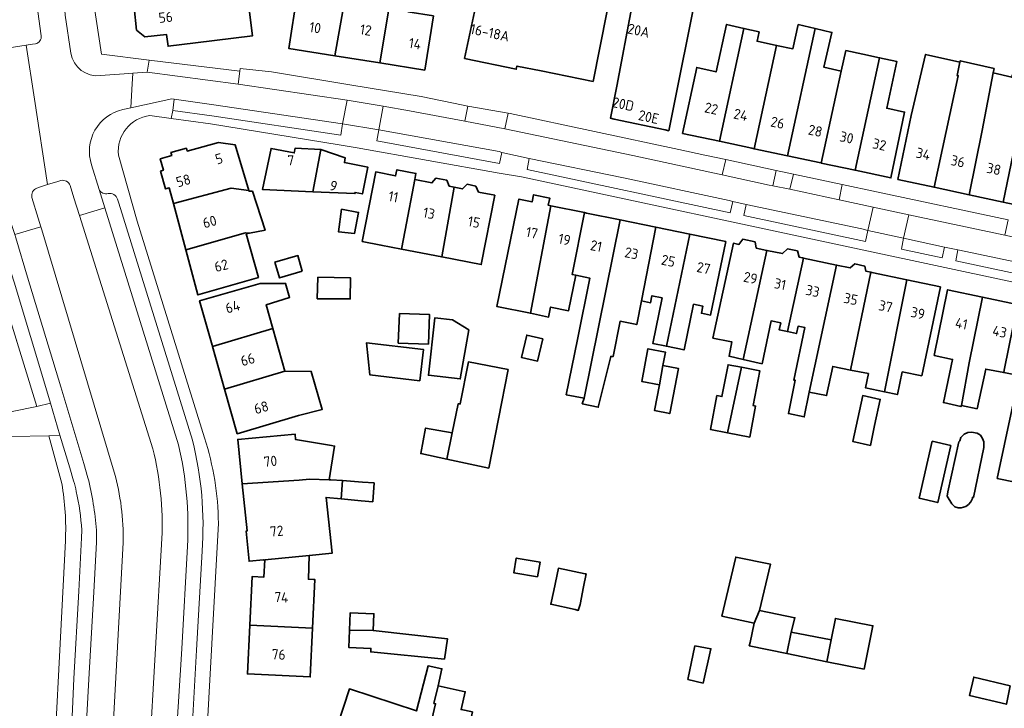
# Model space of a CAD drawing. Extents: x 152761 to 155748, y 459947 to 462743.
# Tile 102 of 256: x 154226 to 154356, y 461646 to 461737. Entities that reach past the tile are written whole.
import ezdxf
from ezdxf.enums import TextEntityAlignment as Align

# ---------------------------------------------------------------- set-up
doc = ezdxf.new("R2010")
doc.units = 0
doc.header["$LTSCALE"] = 0.75
for name, color, linetype, lineweight in [('B-RO-OG-BEBOUWING-GV', 6, 'CONTINUOUS', 35), ('B-RO-OG-BEBOUWING-T18', 1, 'CONTINUOUS', 18), ('B-RO-OG-TERREIN_CULTUURSCHEIDING-GV', 251, 'CONTINUOUS', 18), ('B-RO-VH-VERHARDING_ASFALT-GV', 251, 'CONTINUOUS', 18), ('B-RO-VH-VERHARDING_BEDRIJFSVLOERPLAAT-GV', 251, 'CONTINUOUS', 18), ('B-RO-VH-VERHARDING_BETONSTRAATSTEEN-GV', 251, 'CONTINUOUS', 18), ('B-RO-VH-VERHARDING_STRAATBAKSTEEN-GV', 251, 'CONTINUOUS', 18), ('B-RO-VH-VERHARDING_TEGEL-GV', 251, 'CONTINUOUS', 18)]:
    doc.layers.add(name, color=color, linetype=linetype, lineweight=lineweight)
doc.styles.add('NLCS-ISO-M200-T18', font='NLCS-ISO.ttf', dxfattribs={"height": 0.36})

msp = doc.modelspace()

# ---------------------------------------------------------------- linework, layer by layer
at = {"layer": 'B-RO-OG-BEBOUWING-GV', "flags": 128}
for points in [[(154285.49, 461747.847), (154287.393, 461747.493), (154287.292, 461746.653), (154287.838, 461745.827), (154289.949, 461745.456), (154290.857, 461745.995), (154291.079, 461746.807), (154297.091, 461745.688), (154295.715, 461739.236), (154286.287, 461741.112), (154286.159, 461740.512), (154284.315, 461731.857), (154291.139, 461730.426), (154291.214, 461730.829), (154294.418, 461730.19), (154301.277, 461728.822), (154303.085, 461737.905), (154306.146, 461751.987), (154282.216, 461756.729), (154282.01, 461751.479), (154281.893, 461748.516)], [(154315.341, 461742.535), (154316.217, 461746.89), (154316.256, 461747.082), (154316.138, 461747.105), (154311.964, 461747.904), (154310.914, 461748.105), (154309.695, 461741.527), (154308.024, 461741.868), (154307.392, 461738.568), (154306.416, 461738.786), (154306.392, 461738.662), (154304.389, 461728.202), (154303.576, 461723.954), (154304.08, 461723.846), (154310.769, 461722.419), (154311.273, 461722.311)], [(154279.06, 461730.297), (154280.2, 461737.456), (154276.841, 461737.993), (154277.745, 461743.529), (154276.69, 461743.698), (154277.145, 461746.528), (154274.503, 461747.003), (154274.458, 461744.059), (154274.594, 461744.04), (154274.142, 461741.097), (154274.736, 461741.006), (154273.135, 461731.244)], [(154267.194, 461732.194), (154273.135, 461731.244), (154274.736, 461741.006), (154274.142, 461741.097), (154274.594, 461744.04), (154274.458, 461744.059), (154272.225, 461744.373), (154271.813, 461741.445), (154273.374, 461741.233), (154272.843, 461738.631), (154268.455, 461739.332)], [(154261.309, 461741.251), (154257.632, 461740.794), (154255.621, 461740.505), (154240.694, 461738.557), (154241.024, 461735.579), (154242.129, 461734.688), (154244.975, 461734.983), (154245.182, 461733.441), (154248.805, 461733.892), (154256.337, 461734.829), (154255.895, 461738.314), (154258.273, 461738.584), (154261.026, 461738.742), (154261.367, 461740.878)], [(154267.194, 461732.194), (154268.455, 461739.332), (154262.199, 461740.332), (154261.096, 461733.169)], [(154313.079, 461721.961), (154317.955, 461720.919), (154321.183, 461735.806), (154318.89, 461736.336), (154317.522, 461730.06), (154314.964, 461730.658)], [(154317.955, 461720.919), (154322.217, 461720.008), (154322.522, 461719.943), (154324.426, 461728.667), (154325.494, 461733.562), (154322.92, 461734.113), (154323.183, 461735.343), (154321.183, 461735.806)], [(154324.426, 461728.667), (154322.522, 461719.943), (154326.959, 461718.995), (154330.608, 461735.791), (154328.355, 461736.307), (154327.656, 461733.122), (154325.494, 461733.562)], [(154330.608, 461735.791), (154326.959, 461718.995), (154331.355, 461718.055), (154331.395, 461718.046), (154333.262, 461726.745), (154334.04, 461730.156), (154331.747, 461730.679), (154332.809, 461735.286)], [(154334.04, 461730.156), (154333.262, 461726.745), (154331.395, 461718.046), (154335.859, 461717.092), (154339.096, 461731.939), (154336.885, 461732.403), (154334.659, 461732.87)], [(154339.096, 461731.939), (154335.859, 461717.092), (154340.599, 461716.079), (154342.401, 461724.78), (154340.05, 461725.285), (154341.366, 461731.462)], [(154346.298, 461714.857), (154349.48, 461729.558), (154349.344, 461729.585), (154349.696, 461731.369), (154345.156, 461732.369), (154343.278, 461724.329), (154341.515, 461715.882)], [(154349.48, 461729.558), (154346.298, 461714.857), (154350.91, 461713.868), (154352.653, 461722.327), (154354.107, 461729.927), (154354.216, 461730.497), (154349.731, 461731.547), (154349.696, 461731.369), (154349.344, 461729.585)], [(154358.779, 461729.258), (154356.619, 461729.674), (154356.537, 461729.357), (154354.107, 461729.927), (154352.653, 461722.327), (154350.91, 461713.868), (154355.427, 461712.901)], [(154359.834, 461711.957), (154361.669, 461720.401), (154359.168, 461720.935), (154360.8, 461728.868), (154358.779, 461729.258), (154355.427, 461712.901), (154359.781, 461711.968)], [(154245.885, 461712.714), (154253.504, 461714.751), (154255.826, 461714.409), (154254.031, 461720.469), (154251.812, 461720.773), (154247.705, 461719.616), (154247.597, 461720.002), (154245.547, 461719.425), (154245.656, 461719.04), (154244.145, 461718.615), (154244.571, 461717.104), (154244.186, 461716.996), (154244.853, 461714.629), (154245.341, 461714.767)], [(154264.281, 461714.27), (154265.356, 461719.833), (154261.958, 461720.011), (154261.838, 461719.393), (154258.765, 461719.985), (154257.651, 461714.558)], [(154265.356, 461719.833), (154264.281, 461714.27), (154269.829, 461714.029), (154269.858, 461714.176), (154270.839, 461713.985), (154271.529, 461717.518), (154268.446, 461718.114), (154268.566, 461718.733)], [(154276.476, 461709.216), (154277.731, 461715.87), (154277.89, 461716.683), (154275.372, 461717.174), (154275.214, 461716.361), (154272.585, 461716.874), (154270.797, 461707.715), (154273.261, 461707.234), (154275.986, 461706.701)], [(154277.731, 461715.87), (154276.476, 461709.216), (154275.986, 461706.701), (154281.297, 461705.664), (154282.92, 461714.857), (154282.3, 461714.978), (154281.956, 461715.78), (154280.538, 461716.057), (154280.006, 461715.426)], [(154247.509, 461706.592), (154255.378, 461708.842), (154255.919, 461708.802), (154257.989, 461709.179), (154256.306, 461714.338), (154255.841, 461714.36), (154255.826, 461714.409), (154253.504, 461714.751), (154245.885, 461712.714)], [(154282.92, 461714.857), (154281.297, 461705.664), (154286.504, 461704.648), (154288.291, 461713.809), (154286.162, 461714.224), (154285.797, 461715.019), (154284.656, 461715.242), (154284.059, 461714.635)], [(154293.003, 461698.228), (154295.686, 461712.426), (154295.366, 461712.492), (154295.56, 461713.436), (154293.417, 461713.876), (154293.223, 461712.932), (154291.482, 461713.29), (154288.572, 461699.125)], [(154268.053, 461711.986), (154267.682, 461708.975), (154269.783, 461708.745), (154270.332, 461711.538)], [(154300.136, 461711.512), (154295.686, 461712.426), (154293.003, 461698.228), (154295.398, 461697.743), (154295.663, 461699.049), (154298.038, 461698.568), (154298.986, 461703.25), (154298.529, 461703.34)], [(154300.092, 461687.041), (154304.854, 461710.543), (154300.397, 461711.458), (154300.136, 461711.512), (154298.529, 461703.34), (154298.986, 461703.25), (154300.846, 461702.873), (154299.216, 461694.795), (154297.74, 461687.478)], [(154304.854, 461710.543), (154300.092, 461687.041), (154299.856, 461686.307), (154301.961, 461685.842), (154303.602, 461692.553), (154303.923, 461692.522), (154304.847, 461697.183), (154307.046, 461696.747), (154307.665, 461699.868), (154309.578, 461709.572), (154309.546, 461709.579)], [(154310.95, 461693.89), (154314.031, 461708.658), (154309.578, 461709.572), (154307.665, 461699.868), (154308.864, 461699.622), (154309.052, 461700.537), (154310.381, 461700.263), (154309.148, 461694.26)], [(154247.509, 461706.592), (154249.084, 461700.653), (154257.093, 461702.95), (154255.468, 461708.72), (154255.919, 461708.802), (154255.378, 461708.842)], [(154314.031, 461708.658), (154310.95, 461693.89), (154313.297, 461693.407), (154314.533, 461699.421), (154315.773, 461699.166), (154315.582, 461698.237), (154316.788, 461697.989), (154318.779, 461707.682)], [(154321.105, 461692.137), (154324.222, 461706.534), (154322.811, 461706.83), (154322.652, 461707.65), (154321.04, 461707.988), (154320.518, 461707.313), (154319.797, 461707.464), (154317.088, 461694.963), (154319.341, 461694.502), (154319.601, 461694.449), (154319.222, 461692.558)], [(154321.105, 461692.137), (154323.591, 461691.583), (154324.777, 461697.222), (154326.041, 461696.956), (154325.847, 461696.037), (154326.93, 461695.809), (154329.055, 461705.517), (154328.908, 461705.548), (154328.465, 461705.641), (154328.243, 461706.463), (154326.959, 461706.733), (154326.26, 461706.105), (154324.222, 461706.534)], [(154262.865, 461703.775), (154262.321, 461705.851), (154259.273, 461704.976), (154259.863, 461702.887)], [(154329.813, 461687.812), (154333.425, 461704.598), (154329.055, 461705.517), (154326.93, 461695.809), (154328.124, 461695.558), (154328.329, 461696.533), (154329.245, 461696.34), (154327.769, 461689.42), (154327.953, 461689.408), (154327.063, 461685.012), (154329.141, 461684.576)], [(154329.813, 461687.812), (154332.095, 461687.383), (154332.904, 461691.218), (154335.248, 461690.748), (154337.959, 461703.645), (154337.295, 461703.785), (154337.137, 461704.468), (154335.837, 461704.741), (154335.22, 461704.221), (154333.425, 461704.598)], [(154264.93, 461702.987), (154264.876, 461700.145), (154269.232, 461700.128), (154269.252, 461702.913)], [(154339.731, 461687.875), (154342.69, 461702.65), (154338.087, 461703.618), (154337.959, 461703.645), (154335.248, 461690.748), (154337.629, 461690.27), (154337.236, 461688.4)], [(154342.69, 461702.65), (154339.731, 461687.875), (154341.455, 461687.513), (154342.084, 461690.505), (154344.651, 461689.999), (154347.116, 461701.719)], [(154251.036, 461693.855), (154259.007, 461696.234), (154258.12, 461699.354), (154261.225, 461700.331), (154260.68, 461702.172), (154257.325, 461702.155), (154249.327, 461699.861), (154250.989, 461694.02)], [(154349.891, 461686.069), (154350.898, 461691.703), (154352.666, 461700.375), (154348.073, 461701.338), (154346.3, 461692.667), (154348.725, 461692.159), (154347.513, 461686.448), (154349.837, 461685.934)], [(154357.319, 461699.399), (154357.254, 461699.413), (154352.666, 461700.375), (154350.898, 461691.703), (154349.891, 461686.069), (154351.972, 461685.637), (154353.108, 461690.88), (154355.476, 461690.408), (154355.538, 461690.73)], [(154357.118, 461676.672), (154361.535, 461698.516), (154357.319, 461699.399), (154355.538, 461690.73), (154355.476, 461690.408), (154357.499, 461690.006), (154354.625, 461676.447), (154357.008, 461675.963)], [(154275.712, 461698.22), (154275.569, 461694.31), (154279.533, 461694.165), (154279.676, 461698.075)], [(154284.868, 461696.045), (154282.7, 461697.388), (154280.39, 461697.649), (154279.533, 461690.054), (154283.736, 461689.58)], [(154260.608, 461690.598), (154259.007, 461696.234), (154251.036, 461693.855), (154252.643, 461688.206)], [(154294.63, 461694.86), (154292.509, 461695.353), (154291.826, 461692.411), (154293.946, 461691.919)], [(154278.408, 461689.344), (154278.896, 461693.453), (154271.379, 461694.345), (154271.796, 461690.129)], [(154310.048, 461688.788), (154310.48, 461691.355), (154310.818, 461693.118), (154308.523, 461693.558), (154307.694, 461689.239)], [(154282.685, 461682.461), (154281.988, 461678.99), (154287.495, 461677.812), (154290.064, 461690.811), (154284.821, 461691.812), (154283.739, 461686.272), (154283.469, 461686.299)], [(154310.48, 461691.355), (154310.048, 461688.788), (154309.396, 461685.395), (154311.389, 461685.013), (154312.531, 461690.962)], [(154319.013, 461682.475), (154320.882, 461691.109), (154319.094, 461691.454), (154318.284, 461687.258), (154317.63, 461687.385), (154316.766, 461682.908)], [(154320.882, 461691.109), (154319.013, 461682.475), (154321.945, 461681.909), (154322.734, 461685.998), (154322.41, 461686.06), (154323.294, 461690.643)], [(154260.608, 461690.598), (154252.643, 461688.206), (154254.311, 461682.342), (154262.382, 461684.768), (154265.528, 461685.561), (154264.084, 461690.57)], [(154338.437, 461683.421), (154339.173, 461686.882), (154336.874, 461687.371), (154335.584, 461681.303), (154337.878, 461680.815)], [(154281.988, 461678.99), (154282.685, 461682.461), (154279.171, 461683.084), (154278.522, 461679.732)], [(154254.963, 461675.736), (154262.464, 461676.242), (154263.862, 461676.353), (154266.448, 461676.281), (154267.16, 461680.71), (154266.761, 461680.779), (154261.992, 461681.603), (154261.931, 461682.295), (154254.367, 461681.589)], [(154352.872, 461680.526), (154352.861, 461681.283), (154352.69, 461681.726), (154352.397, 461682.149), (154351.979, 461682.423), (154351.224, 461682.545), (154350.738, 461682.512), (154350.276, 461682.297), (154349.822, 461681.83), (154349.669, 461681.419), (154349.549, 461681.261), (154348.123, 461674.691), (154348.027, 461674.098), (154348.615, 461673.086), (154349.027, 461672.713), (154349.485, 461672.594), (154349.869, 461672.585), (154350.46, 461672.73), (154350.829, 461672.993), (154351.155, 461673.386), (154351.343, 461673.824), (154351.354, 461673.976), (154351.478, 461673.949)], [(154348.51, 461680.79), (154346.051, 461681.355), (154344.32, 461673.83), (154346.779, 461673.264)], [(154266.448, 461676.281), (154263.862, 461676.353), (154262.464, 461676.242), (154254.963, 461675.736), (154255.595, 461669.521), (154255.501, 461669.512), (154255.858, 461665.529), (154257.777, 461665.731), (154257.781, 461665.689), (154257.962, 461665.707), (154263.791, 461666.283), (154266.814, 461666.583), (154266.025, 461673.944), (154268.04, 461673.746), (154268.22, 461676.16), (154266.676, 461676.275)], [(154268.22, 461676.16), (154268.04, 461673.746), (154270.659, 461673.488), (154272.197, 461673.388), (154272.358, 461675.866), (154270.82, 461675.966)], [(154255.951, 461657.091), (154264.238, 461656.697), (154264.544, 461663.124), (154264.356, 461663.133), (154263.695, 461663.153), (154263.791, 461666.283), (154257.962, 461665.707), (154257.816, 461663.444), (154256.256, 461663.518)], [(154293.951, 461663.459), (154294.291, 461665.402), (154291.139, 461665.954), (154290.799, 461664.012)], [(154322.519, 461657.352), (154323.225, 461659.021), (154324.682, 461665.162), (154320.115, 461666.082), (154318.275, 461658.298)], [(154298.921, 461659.163), (154299.326, 461659.055), (154299.569, 461659.839), (154300.002, 461662.136), (154300.354, 461663.866), (154300.227, 461663.891), (154296.705, 461664.596), (154296.11, 461661.664), (154295.678, 461659.867)], [(154269.132, 461656.454), (154272.249, 461656.395), (154272.344, 461658.602), (154269.231, 461658.737)], [(154326.845, 461653.363), (154327.41, 461656.161), (154327.924, 461658.08), (154323.225, 461659.021), (154322.519, 461657.352), (154321.99, 461654.825), (154321.896, 461654.379)], [(154264.238, 461656.697), (154255.951, 461657.091), (154255.645, 461650.663), (154263.932, 461650.268)], [(154332.707, 461655.161), (154332.139, 461652.269), (154337.038, 461651.307), (154338.205, 461657.016), (154333.262, 461657.986)], [(154281.649, 461652.619), (154282.064, 461655.277), (154272.249, 461656.395), (154269.132, 461656.454), (154269.033, 461654.171), (154271.952, 461654.044), (154271.932, 461653.581)], [(154326.845, 461653.363), (154332.139, 461652.269), (154332.707, 461655.161), (154327.41, 461656.161)], [(154313.776, 461649.918), (154315.802, 461649.459), (154316.83, 461653.999), (154314.715, 461654.374)], [(154269.004, 461643.628), (154274.166, 461642.438), (154279.192, 461641.275), (154280.48, 461646.725), (154280.265, 461646.773), (154280.815, 461649.113), (154281.329, 461651.356), (154279.492, 461651.734), (154277.977, 461645.789), (154269.113, 461648.682), (154267.598, 461643.98)], [(154356.315, 461649.116), (154351.519, 461650.247), (154350.95, 461647.832), (154355.828, 461646.675)], [(154279.192, 461641.275), (154278.841, 461639.843), (154283.841, 461638.707), (154285.355, 461645.652), (154283.842, 461645.977), (154284.41, 461648.328), (154280.815, 461649.113), (154280.265, 461646.773), (154280.48, 461646.725)]]:
    msp.add_lwpolyline(points, close=True, dxfattribs=at)
at = {"layer": 'B-RO-OG-TERREIN_CULTUURSCHEIDING-GV', "flags": 128}
for points in [[(154228.435, 461734.84), (154228.129, 461737.047), (154227.887, 461738.676)], [(154224.437, 461733.282), (154224.783, 461733.324), (154226.426, 461733.587), (154227.301, 461733.727), (154227.66, 461733.777)], [(154231.036, 461715.748), (154230.627, 461715.622), (154229.282, 461715.2), (154228.204, 461714.862), (154227.867, 461714.739)], [(154243.155, 461680.36), (154233.492, 461711.145), (154232.744, 461713.471), (154232.235, 461715.069)], [(154227.214, 461713.506), (154228.027, 461710.782), (154228.376, 461709.636), (154228.502, 461709.223), (154238.063, 461677.281)], [(154239.248, 461667.996), (154237.198, 461629.96), (154237.137, 461628.366)], [(154242.015, 461628.169), (154242.118, 461629.786), (154242.692, 461639.52), (154244.351, 461668.55)]]:
    msp.add_lwpolyline(points, dxfattribs=at)
at = {"layer": 'B-RO-OG-TERREIN_CULTUURSCHEIDING-GV'}
for points in [[(154227.66, 461733.777, 0.3994294), (154228.435, 461734.84)], [(154232.235, 461715.069, 0.3981436), (154231.036, 461715.748)], [(154227.867, 461714.739, 0.4081527), (154227.214, 461713.506)], [(154244.351, 461668.55, 0.0736655), (154243.155, 461680.36)], [(154238.063, 461677.281, -0.0739811), (154239.248, 461667.996)]]:
    msp.add_lwpolyline(points, format="xyb", dxfattribs=at)
at = {"layer": 'B-RO-VH-VERHARDING_ASFALT-GV', "flags": 128}
for points in [[(154242.675, 461731.602), (154236.393, 461732.398), (154234.59, 461744.285), (154231.261, 461766.231)], [(154232.359, 461732.54), (154231.607, 461737.547), (154231.534, 461738.194), (154231.394, 461739.065), (154227.887, 461738.676), (154228.129, 461737.047), (154228.435, 461734.84)], [(154231.534, 461738.194), (154231.607, 461737.547), (154232.359, 461732.54)], [(154227.66, 461733.777), (154227.301, 461733.727), (154226.426, 461733.587), (154227.532, 461726.474), (154229.282, 461715.2), (154230.627, 461715.622), (154231.036, 461715.748)], [(154227.867, 461714.739), (154228.204, 461714.862), (154229.282, 461715.2), (154227.532, 461726.474), (154226.426, 461733.587), (154224.783, 461733.324), (154224.437, 461733.282)], [(154236.265, 461729.581), (154239.371, 461729.802), (154240.533, 461729.884), (154242.399, 461730.03), (154242.675, 461731.602)], [(154239.201, 461725.101), (154240.273, 461725.346), (154240.409, 461727.726), (154240.533, 461729.884), (154239.371, 461729.802), (154236.265, 461729.581)], [(154242.784, 461724.309), (154245.595, 461723.928), (154245.791, 461724.999), (154245.999, 461726.46), (154245.684, 461726.521), (154240.273, 461725.346), (154239.201, 461725.101)], [(154249.998, 461681.789), (154241.085, 461710.37), (154238.617, 461719.108)], [(154222.186, 461717.436), (154224.585, 461709.674), (154224.811, 461709.005), (154224.937, 461708.612), (154228.376, 461709.636), (154228.027, 461710.782), (154227.214, 461713.506)], [(154233.492, 461711.145), (154236.811, 461712.159), (154236.077, 461714.553), (154235.075, 461717.827)], [(154235.075, 461717.827), (154236.077, 461714.553)], [(154218.712, 461716.456), (154222.47, 461703.242), (154227.846, 461685.955), (154229.646, 461686.386), (154229.157, 461688.017), (154224.851, 461702.351), (154223.501, 461706.595)], [(154232.235, 461715.069), (154232.744, 461713.471), (154233.492, 461711.145)], [(154238.493, 461713.287), (154238.657, 461712.772), (154248.382, 461681.478)], [(154236.811, 461712.159), (154233.492, 461711.145), (154243.155, 461680.36)], [(154246.554, 461680.89), (154236.811, 461712.159)], [(154238.063, 461677.281), (154228.502, 461709.223), (154228.376, 461709.636), (154224.937, 461708.612), (154225.077, 461708.173), (154226.62, 461702.978), (154231.035, 461688.53), (154234.069, 461678.402), (154234.6, 461676.547)], [(154232.711, 461676.128), (154232.202, 461677.866), (154230.909, 461682.177), (154229.428, 461682.072), (154231.16, 461675.774)], [(154249.099, 461620.852), (154249.511, 461628.429), (154249.682, 461631.566), (154251.82, 461670.545)], [(154231.712, 461631.168), (154232.363, 461642.012), (154232.756, 461650.074), (154233.395, 461661.588), (154233.763, 461668.624), (154233.794, 461669.647)], [(154235.723, 461669.647), (154235.715, 461668.037), (154235.371, 461661.452)], [(154231.627, 461668.208), (154229.584, 461628.409), (154228.993, 461620.443), (154228.454, 461613.178)], [(154235.371, 461661.452), (154234.726, 461649.998), (154234.276, 461641.926), (154233.576, 461630.067), (154237.198, 461629.96), (154239.248, 461667.996)], [(154244.351, 461668.55), (154242.692, 461639.52), (154242.118, 461629.786), (154245.63, 461629.645), (154246.269, 461642.857), (154247.011, 461653.959), (154247.732, 461667.534)], [(154249.658, 461666.856), (154248.939, 461653.816), (154248.311, 461642.735), (154247.625, 461630.585)]]:
    msp.add_lwpolyline(points, dxfattribs=at)
at = {"layer": 'B-RO-VH-VERHARDING_ASFALT-GV'}
for points in [[(154228.435, 461734.84, -0.3994294), (154227.66, 461733.777)], [(154236.265, 461729.581, -0.4021876), (154232.359, 461732.54)], [(154232.359, 461732.54, 0.4021876), (154236.265, 461729.581)], [(154235.075, 461717.827, -0.4445731), (154239.201, 461725.101)], [(154239.201, 461725.101, 0.4445731), (154235.075, 461717.827)], [(154238.617, 461719.108, -0.409697), (154242.784, 461724.309)], [(154231.036, 461715.748, -0.3981436), (154232.235, 461715.069)], [(154227.214, 461713.506, -0.4081527), (154227.867, 461714.739)], [(154236.077, 461714.553, 0.3619454), (154237.264, 461714.023)], [(154237.264, 461714.023, -0.4035676), (154238.493, 461713.287)], [(154251.82, 461670.545, 0.0750515), (154249.998, 461681.789)], [(154247.732, 461667.534, 0.0714276), (154246.554, 461680.89)], [(154248.382, 461681.478, -0.0819281), (154249.658, 461666.856)], [(154243.155, 461680.36, -0.0736655), (154244.351, 461668.55)], [(154239.248, 461667.996, 0.0739811), (154238.063, 461677.281)], [(154231.16, 461675.774, -0.0529942), (154231.627, 461668.208)], [(154233.057, 461674.721, 0.0369931), (154232.711, 461676.128)], [(154234.6, 461676.547, -0.0387082), (154235.723, 461669.647)], [(154233.794, 461669.647, 0.0376501), (154233.057, 461674.721)]]:
    msp.add_lwpolyline(points, format="xyb", dxfattribs=at)
at = {"layer": 'B-RO-VH-VERHARDING_BEDRIJFSVLOERPLAAT-GV', "flags": 128}
for points in [[(154272.983, 461722.446), (154273.557, 461725.534), (154268.806, 461726.337), (154268.219, 461723.215)], [(154342.256, 461708.157), (154342.945, 461711.239), (154338.246, 461712.238), (154337.559, 461709.152)]]:
    msp.add_lwpolyline(points, close=True, dxfattribs=at)
at = {"layer": 'B-RO-VH-VERHARDING_BETONSTRAATSTEEN-GV', "flags": 128}
msp.add_lwpolyline([(154200.262, 461681.041), (154200.275, 461681.041), (154205.801, 461680.995), (154205.809, 461680.995), (154224.471, 461681.972), (154229.428, 461682.072), (154230.909, 461682.177), (154229.646, 461686.386), (154227.846, 461685.955), (154224.58, 461685.29), (154216.279, 461685.068), (154215.591, 461684.923), (154215.564, 461685.049), (154206.443, 461684.806), (154201.218, 461685.099), (154198.825, 461685.57), (154197.655, 461680.897)], close=True, dxfattribs=at)
at = {"layer": 'B-RO-VH-VERHARDING_STRAATBAKSTEEN-GV', "flags": 128}
for points in [[(154242.399, 461730.03), (154254.423, 461728.442), (154254.643, 461730.149), (154242.675, 461731.602)], [(154245.999, 461726.46), (154251.195, 461725.707), (154268.219, 461723.215), (154268.806, 461726.337), (154254.423, 461728.442), (154242.399, 461730.03), (154240.533, 461729.884), (154240.409, 461727.726), (154240.273, 461725.346), (154245.684, 461726.521)], [(154268.219, 461723.215), (154251.195, 461725.707), (154245.999, 461726.46), (154245.791, 461724.999), (154250.941, 461724.255), (154267.966, 461721.721)], [(154289.64, 461722.561), (154284.326, 461723.593), (154277.05, 461724.944), (154273.557, 461725.534), (154272.983, 461722.446), (154288.867, 461719.556), (154289.223, 461719.43), (154292.825, 461718.667), (154305.295, 461716.076), (154319.234, 461713.105), (154319.723, 461712.965), (154321.471, 461712.599), (154336.744, 461709.367), (154337.559, 461709.152), (154338.246, 461712.238), (154333.771, 461713.215), (154327.268, 461714.582), (154325.015, 461715.05), (154324.528, 461715.11), (154318.316, 461716.488), (154306.506, 461719.038)], [(154284.737, 461725.556), (154284.326, 461723.593), (154289.64, 461722.561), (154290.085, 461724.63)], [(154289.223, 461719.43), (154288.867, 461719.556), (154272.983, 461722.446), (154272.711, 461720.971), (154288.916, 461717.967)], [(154319.723, 461712.965), (154319.234, 461713.105), (154305.295, 461716.076), (154292.825, 461718.667), (154292.553, 461717.199), (154319.392, 461711.496)], [(154318.787, 461718.496), (154318.316, 461716.488), (154324.528, 461715.11), (154325.015, 461715.05), (154325.462, 461717.073)], [(154327.268, 461714.582), (154333.771, 461713.215), (154334.169, 461715.218), (154327.709, 461716.594)], [(154337.25, 461707.683), (154337.559, 461709.152), (154336.744, 461709.367), (154321.471, 461712.599), (154321.175, 461711.125)], [(154342.256, 461708.157), (154347.664, 461706.974), (154349.439, 461706.613), (154375.54, 461701.099), (154376.277, 461700.904), (154377.955, 461700.535), (154392.339, 461697.619), (154393.812, 461697.155), (154394.522, 461700.245), (154390.209, 461701.194), (154383.93, 461702.532), (154381.681, 461703.001), (154376.631, 461704.032), (154375.002, 461704.424), (154362.442, 461707.085), (154361.83, 461707.171), (154355.628, 461708.541), (154342.945, 461711.239)], [(154342.256, 461708.157), (154341.993, 461706.674), (154347.358, 461705.536), (154347.664, 461706.974)], [(154349.439, 461706.613), (154349.136, 461705.156), (154375.954, 461699.448), (154376.277, 461700.904), (154375.54, 461701.099)]]:
    msp.add_lwpolyline(points, close=True, dxfattribs=at)
at = {"layer": 'B-RO-VH-VERHARDING_STRAATBAKSTEEN-GV'}
for points in [[(154237.264, 461714.023, -0.3619454), (154236.077, 461714.553)], [(154238.493, 461713.287, 0.4035676), (154237.264, 461714.023)], [(154246.554, 461680.89, -0.0714276), (154247.732, 461667.534)], [(154249.658, 461666.856, 0.0819281), (154248.382, 461681.478)], [(154232.711, 461676.128, -0.0369931), (154233.057, 461674.721)], [(154235.723, 461669.647, 0.0387082), (154234.6, 461676.547)], [(154233.057, 461674.721, -0.0376501), (154233.794, 461669.647)]]:
    msp.add_lwpolyline(points, format="xyb", dxfattribs=at)
at = {"layer": 'B-RO-VH-VERHARDING_STRAATBAKSTEEN-GV', "flags": 128}
for points in [[(154236.077, 461714.553), (154236.811, 461712.159), (154246.554, 461680.89)], [(154248.382, 461681.478), (154238.657, 461712.772), (154238.493, 461713.287)], [(154234.6, 461676.547), (154234.069, 461678.402), (154231.035, 461688.53), (154226.62, 461702.978), (154225.077, 461708.173), (154224.937, 461708.612), (154224.811, 461709.005)], [(154223.501, 461706.595), (154224.851, 461702.351), (154229.157, 461688.017), (154229.646, 461686.386), (154230.909, 461682.177), (154232.202, 461677.866), (154232.711, 461676.128)], [(154233.794, 461669.647), (154233.763, 461668.624), (154233.395, 461661.588), (154232.756, 461650.074), (154232.363, 461642.012), (154231.712, 461631.168)], [(154233.514, 461629.334), (154233.576, 461630.067), (154234.276, 461641.926), (154234.726, 461649.998), (154235.371, 461661.452), (154235.715, 461668.037), (154235.723, 461669.647)], [(154247.732, 461667.534), (154247.011, 461653.959), (154246.269, 461642.857), (154245.63, 461629.645), (154245.597, 461628.685)], [(154247.625, 461630.585), (154248.311, 461642.735), (154248.939, 461653.816), (154249.658, 461666.856)]]:
    msp.add_lwpolyline(points, dxfattribs=at)
at = {"layer": 'B-RO-VH-VERHARDING_TEGEL-GV', "flags": 128}
for points in [[(154254.423, 461728.442), (154268.806, 461726.337), (154273.557, 461725.534), (154277.05, 461724.944), (154284.326, 461723.593), (154284.737, 461725.556), (154284.115, 461725.664), (154278.579, 461726.803), (154269.187, 461728.367), (154258.817, 461730.093), (154254.693, 461730.539), (154254.643, 461730.149)], [(154318.787, 461718.496), (154316.016, 461719.086), (154312.614, 461719.815), (154290.353, 461724.584), (154290.085, 461724.63), (154289.64, 461722.561), (154306.506, 461719.038), (154318.316, 461716.488)], [(154325.462, 461717.073), (154325.015, 461715.05), (154327.268, 461714.582), (154327.709, 461716.594)], [(154355.628, 461708.541), (154356.082, 461710.549), (154338.695, 461714.254), (154334.169, 461715.218), (154333.771, 461713.215), (154338.246, 461712.238), (154342.945, 461711.239)]]:
    msp.add_lwpolyline(points, close=True, dxfattribs=at)
msp.add_lwpolyline([(154375.954, 461699.448), (154349.136, 461705.156), (154349.439, 461706.613), (154347.664, 461706.974), (154347.358, 461705.536), (154341.993, 461706.674), (154342.256, 461708.157), (154337.559, 461709.152), (154337.25, 461707.683), (154321.175, 461711.125), (154321.471, 461712.599), (154319.723, 461712.965), (154319.392, 461711.496), (154292.553, 461717.199), (154292.825, 461718.667), (154289.223, 461719.43), (154288.916, 461717.967), (154272.711, 461720.971), (154272.983, 461722.446), (154268.219, 461723.215), (154267.966, 461721.721), (154250.941, 461724.255), (154245.791, 461724.999), (154245.595, 461723.928), (154250.777, 461723.204), (154267.749, 461720.439), (154270.145, 461720.049), (154288.859, 461716.734), (154291.835, 461716.231), (154337.015, 461706.565), (154376.079, 461698.208)], dxfattribs=at)

# ---------------------------------------------------------------- texts
at = {"layer": 'B-RO-OG-BEBOUWING-T18', "style": 'NLCS-ISO-M200-T18'}
for s, rotation, p in [('56', 6.3, (154244.86, 461737.281)), ('10', 350.9, (154264.595, 461735.898)), ('12', 350.9, (154271.273, 461735.593)), ('16-18A', 348.2, (154287.656, 461735.243)), ('20A', 347.9, (154307.293, 461735.522)), ('14', 350.9, (154277.775, 461733.793)), ('20D', 347.9, (154305.244, 461725.818)), ('22', 347.9, (154316.885, 461725.238)), ('20E', 347.4, (154308.61, 461724.125)), ('24', 347.9, (154320.769, 461724.408)), ('26', 347.9, (154325.635, 461723.368)), ('28', 347.9, (154330.61, 461722.305)), ('30', 347.9, (154334.755, 461721.418)), ('32', 347.9, (154339.069, 461720.496)), ('5', 15.7, (154251.903, 461718.617)), ('34', 347.9, (154344.854, 461719.257)), ('7', 357.5, (154261.353, 461718.401)), ('36', 347.9, (154349.431, 461718.276)), ('38', 347.9, (154354.177, 461717.259)), ('58', 15.7, (154247.197, 461715.733)), ('9', 341.1, (154267.01, 461715.038)), ('11', 348.9, (154274.913, 461713.597)), ('13', 348.9, (154279.62, 461711.426)), ('60', 14.8, (154250.662, 461710.305)), ('15', 348.9, (154285.563, 461710.266)), ('17', 348.4, (154293.205, 461708.852)), ('19', 348.4, (154297.507, 461707.969)), ('21', 348.4, (154301.688, 461707.109)), ('23', 348.4, (154306.352, 461706.152)), ('62', 14.8, (154252.196, 461704.523)), ('25', 348.4, (154311.207, 461705.154)), ('27', 348.4, (154315.86, 461704.198)), ('29', 348.1, (154322.058, 461702.901)), ('31', 348.1, (154325.97, 461702.079)), ('33', 348.1, (154330.269, 461701.174)), ('64', 15.9, (154253.704, 461699.092)), ('35', 348.1, (154335.293, 461700.118)), ('37', 348.1, (154339.892, 461699.151)), ('39', 348.1, (154344.152, 461698.255)), ('41', 348.2, (154349.897, 461696.869)), ('43', 348.2, (154354.946, 461695.81)), ('66', 15.9, (154255.685, 461692.132)), ('68', 15.9, (154257.483, 461685.81)), ('70', 5.8, (154258.68, 461678.723)), ('72', 5.1, (154259.517, 461669.507)), ('74', 357.3, (154260.131, 461660.787)), ('76', 357.2, (154259.772, 461653.242))]:
    msp.add_text(s, height=1.35, rotation=rotation, dxfattribs=at).set_placement(p, align=Align.MIDDLE)

doc.saveas('drawing.dxf')
